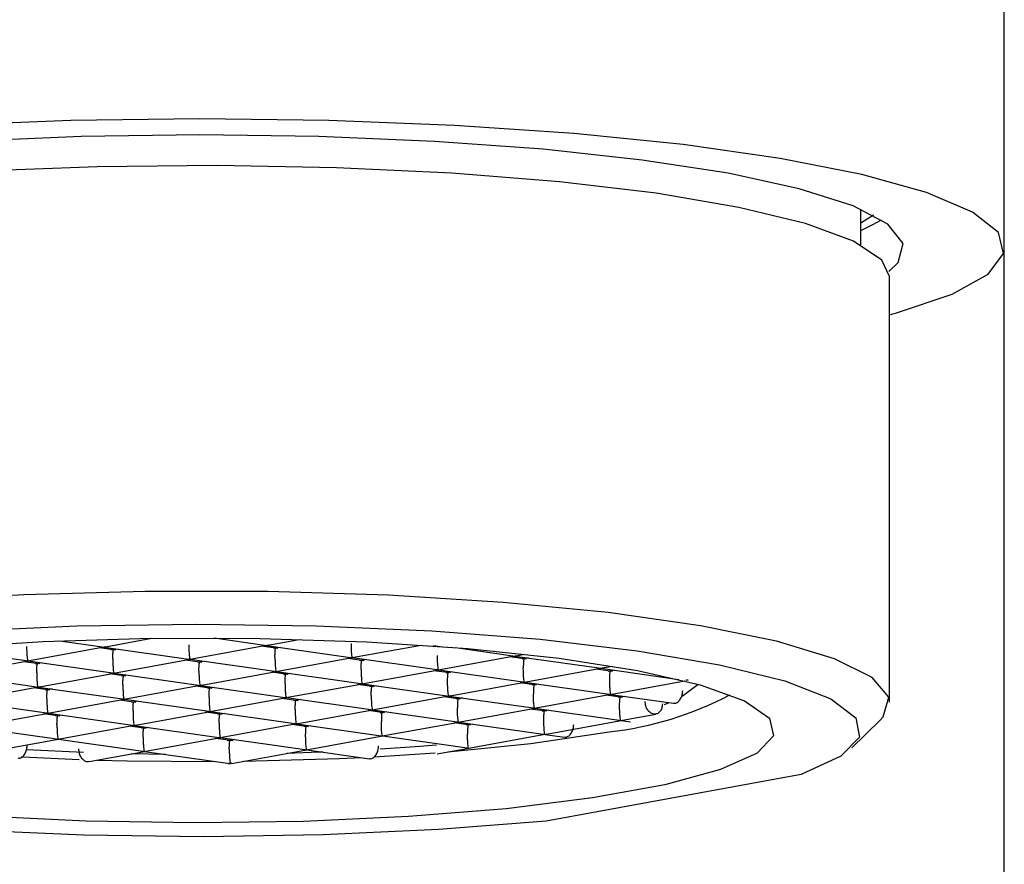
# Model space of a CAD drawing. Header units: millimetres. Extents: x 4056.703 to 4056.749, y 1985.016 to 1985.188.
# Tile 2 of 2: x 4056.723 to 4056.74, y 1985.159 to 1985.174. Entities that reach past the tile are written whole.
import ezdxf

# ---------------------------------------------------------------- set-up
doc = ezdxf.new("R2010")
doc.units = ezdxf.units.MM
doc.layers.add('SANINDUSA', color=3, linetype='Continuous')

msp = doc.modelspace()

# ---------------------------------------------------------------- linework, layer by layer
at = {"layer": 'SANINDUSA'}
for p, q in [((4056.740339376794, 1985.169598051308), (4056.740339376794, 1985.178371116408)), ((4056.737839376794, 1985.169656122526), (4056.737839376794, 1985.170277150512)), ((4056.738060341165, 1985.170171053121), (4056.737839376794, 1985.170033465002)), ((4056.740339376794, 1985.159396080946), (4056.740339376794, 1985.169598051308)), ((4056.738339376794, 1985.161702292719), (4056.738339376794, 1985.169104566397)), ((4056.723900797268, 1985.162769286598), (4056.724639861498, 1985.16266433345)), ((4056.724695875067, 1985.162665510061), (4056.725500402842, 1985.162812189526)), ((4056.726584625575, 1985.16281737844), (4056.727462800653, 1985.162692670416)), ((4056.727518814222, 1985.162693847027), (4056.728066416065, 1985.162793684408)), ((4056.721808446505, 1985.162637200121), (4056.723316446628, 1985.162423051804)), ((4056.723372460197, 1985.162424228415), (4056.724703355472, 1985.162666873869)), ((4056.72487220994, 1985.162606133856), (4056.72459000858, 1985.162646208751)), ((4056.72463138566, 1985.162665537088), (4056.726139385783, 1985.162451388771)), ((4056.72491358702, 1985.162625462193), (4056.724800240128, 1985.162604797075)), ((4056.726195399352, 1985.162452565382), (4056.727526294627, 1985.162695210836)), ((4056.727695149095, 1985.162634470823), (4056.727412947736, 1985.162674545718)), ((4056.727454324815, 1985.162693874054), (4056.728962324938, 1985.162479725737)), ((4056.727736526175, 1985.162653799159), (4056.727623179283, 1985.162633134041)), ((4056.729018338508, 1985.162480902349), (4056.730187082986, 1985.16269398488)), ((4056.73051808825, 1985.16266280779), (4056.730404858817, 1985.162678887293)), ((4056.730502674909, 1985.162671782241), (4056.730446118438, 1985.162661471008)), ((4056.73078489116, 1985.16265012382), (4056.731785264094, 1985.162508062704)), ((4056.722049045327, 1985.16218294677), (4056.723379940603, 1985.162425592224)), ((4056.72354879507, 1985.162364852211), (4056.723266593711, 1985.162404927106)), ((4056.723307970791, 1985.162424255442), (4056.724815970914, 1985.162210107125)), ((4056.72359017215, 1985.162384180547), (4056.723476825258, 1985.162363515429)), ((4056.724871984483, 1985.162211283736), (4056.726202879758, 1985.16245392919)), ((4056.726371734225, 1985.162393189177), (4056.726089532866, 1985.162433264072)), ((4056.726130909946, 1985.162452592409), (4056.727638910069, 1985.162238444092)), ((4056.726413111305, 1985.162412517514), (4056.726299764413, 1985.162391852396)), ((4056.727694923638, 1985.162239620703), (4056.729025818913, 1985.162482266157)), ((4056.729194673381, 1985.162421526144), (4056.728912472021, 1985.162461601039)), ((4056.728953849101, 1985.162480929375), (4056.730461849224, 1985.162266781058)), ((4056.729236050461, 1985.162440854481), (4056.729122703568, 1985.162420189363)), ((4056.730517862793, 1985.16226795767), (4056.731848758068, 1985.162510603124)), ((4056.732017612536, 1985.162449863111), (4056.731735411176, 1985.162489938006)), ((4056.731776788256, 1985.162509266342), (4056.733284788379, 1985.162295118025)), ((4056.731841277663, 1985.162509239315), (4056.731990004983, 1985.162536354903)), ((4056.732058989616, 1985.162469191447), (4056.731945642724, 1985.162448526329)), ((4056.723548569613, 1985.161970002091), (4056.724879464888, 1985.162212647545)), ((4056.724807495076, 1985.162211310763), (4056.7263154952, 1985.161997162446)), ((4056.726371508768, 1985.161998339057), (4056.727702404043, 1985.162240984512)), ((4056.727871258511, 1985.162180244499), (4056.727589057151, 1985.162220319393)), ((4056.727630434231, 1985.16223964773), (4056.729138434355, 1985.162025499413)), ((4056.729194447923, 1985.162026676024), (4056.730525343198, 1985.162269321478)), ((4056.730694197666, 1985.162208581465), (4056.730411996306, 1985.16224865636)), ((4056.730453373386, 1985.162267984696), (4056.73196137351, 1985.16205383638)), ((4056.730735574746, 1985.162227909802), (4056.730622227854, 1985.162207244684)), ((4056.732017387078, 1985.162055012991), (4056.733348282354, 1985.162297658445)), ((4056.733517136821, 1985.162236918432), (4056.733234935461, 1985.162276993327)), ((4056.733276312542, 1985.162296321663), (4056.73467493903, 1985.162097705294)), ((4056.733340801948, 1985.162296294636), (4056.73351916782, 1985.16232881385)), ((4056.733558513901, 1985.162256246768), (4056.733445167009, 1985.16223558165)), ((4056.721984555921, 1985.162182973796), (4056.723492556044, 1985.16196882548)), ((4056.725048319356, 1985.162151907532), (4056.724766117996, 1985.162191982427)), ((4056.725089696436, 1985.162171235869), (4056.724976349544, 1985.16215057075)), ((4056.727912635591, 1985.162199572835), (4056.727799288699, 1985.162178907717)), ((4056.730693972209, 1985.161813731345), (4056.732024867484, 1985.162056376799)), ((4056.731952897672, 1985.162055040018), (4056.733460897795, 1985.161840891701)), ((4056.733516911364, 1985.161842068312), (4056.734778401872, 1985.162072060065)), ((4056.73480636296, 1985.162089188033), (4056.734837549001, 1985.162084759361)), ((4056.734808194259, 1985.162083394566), (4056.73480636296, 1985.162089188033)), ((4056.734837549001, 1985.162084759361), (4056.734808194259, 1985.162083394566)), ((4056.734810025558, 1985.162079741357), (4056.734808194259, 1985.162083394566)), ((4056.734837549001, 1985.162084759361), (4056.734810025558, 1985.162079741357)), ((4056.722225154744, 1985.161728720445), (4056.723556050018, 1985.161971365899)), ((4056.723724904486, 1985.161910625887), (4056.723442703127, 1985.161950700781)), ((4056.723484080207, 1985.161970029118), (4056.72499208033, 1985.161755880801)), ((4056.723766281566, 1985.161929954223), (4056.723652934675, 1985.161909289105)), ((4056.725048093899, 1985.161757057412), (4056.726378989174, 1985.161999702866)), ((4056.726547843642, 1985.161938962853), (4056.726265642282, 1985.161979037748)), ((4056.726307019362, 1985.161998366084), (4056.727815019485, 1985.161784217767)), ((4056.726589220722, 1985.161958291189), (4056.72647587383, 1985.161937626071)), ((4056.727871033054, 1985.161785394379), (4056.729201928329, 1985.162028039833)), ((4056.729370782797, 1985.16196729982), (4056.729088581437, 1985.162007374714)), ((4056.729129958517, 1985.162026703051), (4056.73063795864, 1985.161812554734)), ((4056.729412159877, 1985.161986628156), (4056.729298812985, 1985.161965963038)), ((4056.732193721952, 1985.161995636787), (4056.731911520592, 1985.162035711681)), ((4056.732235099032, 1985.162014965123), (4056.73212175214, 1985.161994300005)), ((4056.735012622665, 1985.162009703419), (4056.734731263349, 1985.161797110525)), ((4056.722160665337, 1985.161728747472), (4056.723668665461, 1985.161514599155)), ((4056.723724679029, 1985.161515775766), (4056.725055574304, 1985.16175842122)), ((4056.725224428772, 1985.161697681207), (4056.724942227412, 1985.161737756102)), ((4056.724983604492, 1985.161757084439), (4056.726491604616, 1985.161542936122)), ((4056.725265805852, 1985.161717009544), (4056.72515245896, 1985.161696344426)), ((4056.726547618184, 1985.161544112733), (4056.727878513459, 1985.161786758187)), ((4056.728047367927, 1985.161726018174), (4056.727765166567, 1985.161766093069)), ((4056.727806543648, 1985.161785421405), (4056.729314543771, 1985.161571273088)), ((4056.728088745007, 1985.161745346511), (4056.727975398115, 1985.161724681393)), ((4056.729370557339, 1985.1615724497), (4056.730701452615, 1985.161815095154)), ((4056.730870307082, 1985.161754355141), (4056.730588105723, 1985.161794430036)), ((4056.730629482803, 1985.161813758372), (4056.732137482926, 1985.161599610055)), ((4056.730911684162, 1985.161773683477), (4056.73079833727, 1985.161753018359)), ((4056.732193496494, 1985.161600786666), (4056.73352439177, 1985.16184343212)), ((4056.733693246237, 1985.161782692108), (4056.733411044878, 1985.161822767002)), ((4056.733452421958, 1985.161842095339), (4056.734583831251, 1985.161681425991)), ((4056.733734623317, 1985.161802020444), (4056.733621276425, 1985.161781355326)), ((4056.725224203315, 1985.161302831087), (4056.72655509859, 1985.161545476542)), ((4056.726723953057, 1985.161484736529), (4056.726441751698, 1985.161524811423)), ((4056.726483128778, 1985.16154413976), (4056.727991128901, 1985.161329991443)), ((4056.72804714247, 1985.161331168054), (4056.729378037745, 1985.161573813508)), ((4056.729546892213, 1985.161513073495), (4056.729264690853, 1985.16155314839)), ((4056.729306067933, 1985.161572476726), (4056.730814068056, 1985.16135832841)), ((4056.729588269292, 1985.161532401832), (4056.729474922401, 1985.161511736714)), ((4056.730870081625, 1985.161359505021), (4056.7322009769, 1985.161602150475)), ((4056.732369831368, 1985.161541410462), (4056.732087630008, 1985.161581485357)), ((4056.732129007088, 1985.161600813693), (4056.733637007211, 1985.161386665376)), ((4056.732411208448, 1985.161560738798), (4056.732297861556, 1985.16154007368)), ((4056.734489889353, 1985.161683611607), (4056.734420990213, 1985.161656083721)), ((4056.72240126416, 1985.161274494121), (4056.723732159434, 1985.161517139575)), ((4056.723901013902, 1985.161456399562), (4056.723618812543, 1985.161496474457)), ((4056.723660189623, 1985.161515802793), (4056.725168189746, 1985.161301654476)), ((4056.723942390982, 1985.161475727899), (4056.723829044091, 1985.16145506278)), ((4056.726765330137, 1985.161504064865), (4056.726651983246, 1985.161483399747)), ((4056.729546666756, 1985.161118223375), (4056.73087756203, 1985.161360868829)), ((4056.730805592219, 1985.161359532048), (4056.732313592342, 1985.161145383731)), ((4056.732369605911, 1985.161146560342), (4056.733700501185, 1985.161389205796)), ((4056.733628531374, 1985.161387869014), (4056.733831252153, 1985.16135908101)), ((4056.73369302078, 1985.161387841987), (4056.73427604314, 1985.161494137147)), ((4056.737685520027, 1985.160907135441), (4056.738178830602, 1985.161387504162)), ((4056.722336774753, 1985.161274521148), (4056.723844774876, 1985.161060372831)), ((4056.723900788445, 1985.161061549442), (4056.72523168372, 1985.161304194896)), ((4056.725400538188, 1985.161243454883), (4056.725118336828, 1985.161283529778)), ((4056.725159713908, 1985.161302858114), (4056.726667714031, 1985.161088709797)), ((4056.725441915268, 1985.16126278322), (4056.725328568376, 1985.161242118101)), ((4056.726723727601, 1985.161089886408), (4056.728054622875, 1985.161332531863)), ((4056.728223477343, 1985.16127179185), (4056.727941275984, 1985.161311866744)), ((4056.727982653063, 1985.161331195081), (4056.729490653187, 1985.161117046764)), ((4056.728264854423, 1985.161291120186), (4056.728151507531, 1985.161270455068)), ((4056.731046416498, 1985.161300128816), (4056.730764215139, 1985.161340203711)), ((4056.731087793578, 1985.161319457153), (4056.730974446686, 1985.161298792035)), ((4056.722577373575, 1985.160820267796), (4056.723908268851, 1985.16106291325)), ((4056.723836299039, 1985.161061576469), (4056.725344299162, 1985.160847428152)), ((4056.725400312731, 1985.160848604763), (4056.726731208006, 1985.161091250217)), ((4056.726915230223, 1985.16102835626), (4056.726617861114, 1985.161070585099)), ((4056.726659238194, 1985.161089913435), (4056.728167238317, 1985.160875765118)), ((4056.726941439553, 1985.161049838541), (4056.726814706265, 1985.161026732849)), ((4056.728223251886, 1985.16087694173), (4056.729554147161, 1985.161119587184)), ((4056.729482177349, 1985.161118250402), (4056.730990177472, 1985.160904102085)), ((4056.731046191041, 1985.160905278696), (4056.732377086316, 1985.16114792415)), ((4056.732305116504, 1985.161146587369), (4056.732686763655, 1985.161092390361)), ((4056.724312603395, 1985.160826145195), (4056.723321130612, 1985.160874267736)), ((4056.724409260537, 1985.160667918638), (4056.725407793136, 1985.160849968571)), ((4056.725335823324, 1985.16084863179), (4056.726858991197, 1985.160632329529)), ((4056.72688645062, 1985.16063321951), (4056.728230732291, 1985.160878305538)), ((4056.728158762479, 1985.160876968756), (4056.729290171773, 1985.160716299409)), ((4056.730470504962, 1985.160800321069), (4056.731053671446, 1985.160906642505)), ((4056.725740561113, 1985.160791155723), (4056.725139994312, 1985.160801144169)), ((4056.729375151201, 1985.160747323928), (4056.730435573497, 1985.160816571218)), ((4056.726838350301, 1985.160636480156), (4056.726867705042, 1985.160635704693)), ((4056.726869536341, 1985.160632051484), (4056.726838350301, 1985.160636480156)), ((4056.726867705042, 1985.160635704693), (4056.726869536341, 1985.160632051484)), ((4056.726897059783, 1985.160637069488), (4056.726869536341, 1985.160632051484)), ((4056.736806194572, 1985.160442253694), (4056.732367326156, 1985.159632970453)), ((4056.740339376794, 1985.031932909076), (4056.740339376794, 1985.159396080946))]:
    msp.add_line(p, q, dxfattribs=at)
at = {"layer": 'SANINDUSA', "flags": 128}
for points in [[(4056.726339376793, 1985.171850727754), (4056.724093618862, 1985.171821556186), (4056.72190602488, 1985.171734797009), (4056.719833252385, 1985.171592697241), (4056.717928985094, 1985.171398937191), (4056.716242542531, 1985.171158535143), (4056.714817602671, 1985.170877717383), (4056.713691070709, 1985.170563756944), (4056.712892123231, 1985.170224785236), (4056.712441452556, 1985.169869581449), (4056.712350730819, 1985.169507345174), (4056.712622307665, 1985.169147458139), (4056.713249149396, 1985.168799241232), (4056.714215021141, 1985.168471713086), (4056.714339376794, 1985.168437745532)], [(4056.738339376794, 1985.168437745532), (4056.738463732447, 1985.168471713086), (4056.739429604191, 1985.168799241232), (4056.740056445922, 1985.169147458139), (4056.740328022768, 1985.169507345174), (4056.740237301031, 1985.169869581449), (4056.739786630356, 1985.170224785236), (4056.738987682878, 1985.170563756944), (4056.737861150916, 1985.170877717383), (4056.736436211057, 1985.171158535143), (4056.734749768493, 1985.171398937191), (4056.732845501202, 1985.171592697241), (4056.730772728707, 1985.171734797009), (4056.728585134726, 1985.171821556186), (4056.726339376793, 1985.171850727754)], [(4056.726339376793, 1985.171569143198), (4056.724269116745, 1985.171540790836), (4056.722258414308, 1985.171456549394), (4056.720365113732, 1985.171318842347), (4056.718643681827, 1985.171131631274), (4056.717143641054, 1985.170900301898), (4056.715908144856, 1985.170631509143), (4056.714972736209, 1985.170332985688), (4056.714364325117, 1985.170013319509), (4056.714100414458, 1985.16968170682), (4056.714188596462, 1985.169347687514), (4056.714351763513, 1985.16919227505)], [(4056.738326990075, 1985.16919227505), (4056.738490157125, 1985.169347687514), (4056.73857833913, 1985.16968170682), (4056.738314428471, 1985.170013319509), (4056.737706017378, 1985.170332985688), (4056.736770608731, 1985.170631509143), (4056.735535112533, 1985.170900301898), (4056.73403507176, 1985.171131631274), (4056.732313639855, 1985.171318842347), (4056.730420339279, 1985.171456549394), (4056.728409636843, 1985.171540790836), (4056.726339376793, 1985.171569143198)], [(4056.738339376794, 1985.169104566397), (4056.738205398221, 1985.169392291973), (4056.737714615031, 1985.169719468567), (4056.736878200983, 1985.17002796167), (4056.735721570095, 1985.170308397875), (4056.734279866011, 1985.17055225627), (4056.73259689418, 1985.17075212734), (4056.73072379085, 1985.170901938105), (4056.728717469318, 1985.17099713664), (4056.726638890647, 1985.171034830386), (4056.7245512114, 1985.171013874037), (4056.722517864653, 1985.170934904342), (4056.720600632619, 1985.170800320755), (4056.718857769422, 1985.170614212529), (4056.71734223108, 1985.17038223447), (4056.716100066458, 1985.170111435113), (4056.715169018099, 1985.169810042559), (4056.714577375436, 1985.169487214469), (4056.714343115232, 1985.169152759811), (4056.714339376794, 1985.169104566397)], [(4056.737839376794, 1985.169905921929), (4056.738052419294, 1985.170007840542), (4056.738199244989, 1985.17009153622)], [(4056.738178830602, 1985.161387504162), (4056.738232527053, 1985.161445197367), (4056.738327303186, 1985.161788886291), (4056.738041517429, 1985.162129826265), (4056.737384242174, 1985.162457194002), (4056.736376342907, 1985.162760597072), (4056.735049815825, 1985.163030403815), (4056.733446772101, 1985.163258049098), (4056.73161810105, 1985.163436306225), (4056.729621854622, 1985.163559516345), (4056.727521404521, 1985.163623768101), (4056.72538343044, 1985.163627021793), (4056.723275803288, 1985.163569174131), (4056.721265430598, 1985.163452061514)], [(4056.720311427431, 1985.162784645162), (4056.722184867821, 1985.162934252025), (4056.724195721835, 1985.163026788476), (4056.726277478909, 1985.163059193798), (4056.728361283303, 1985.163030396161), (4056.730378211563, 1985.162941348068), (4056.732261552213, 1985.162794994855), (4056.733949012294, 1985.162596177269), (4056.735384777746, 1985.162351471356), (4056.736521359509, 1985.162068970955), (4056.737321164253, 1985.161758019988), (4056.737757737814, 1985.161428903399), (4056.737816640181, 1985.161092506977), (4056.737495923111, 1985.160759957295), (4056.736806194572, 1985.160442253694)], [(4056.721838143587, 1985.162645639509), (4056.723609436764, 1985.162756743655), (4056.725479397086, 1985.162811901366), (4056.727380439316, 1985.1628091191), (4056.729243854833, 1985.162748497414), (4056.731002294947, 1985.162632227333), (4056.732592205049, 1985.162464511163), (4056.733956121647, 1985.162251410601), (4056.73504474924, 1985.162000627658), (4056.735818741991, 1985.161721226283), (4056.736250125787, 1985.161423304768), (4056.736323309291, 1985.161117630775), (4056.736035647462, 1985.160815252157), (4056.735397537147, 1985.160527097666), (4056.734432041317, 1985.160263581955), (4056.733174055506, 1985.16003422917), (4056.731669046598, 1985.159847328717), (4056.729971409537, 1985.159709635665), (4056.72814250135, 1985.159626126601), (4056.726248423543, 1985.159599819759), (4056.724357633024, 1985.159631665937), (4056.722538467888, 1985.159720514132)], [(4056.732367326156, 1985.159632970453), (4056.730493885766, 1985.159483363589), (4056.728483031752, 1985.159390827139), (4056.726401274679, 1985.159358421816), (4056.724317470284, 1985.159387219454), (4056.722300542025, 1985.159476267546), (4056.720417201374, 1985.159622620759), (4056.718729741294, 1985.159821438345), (4056.717293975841, 1985.160066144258), (4056.716157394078, 1985.160348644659), (4056.715357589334, 1985.160659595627), (4056.714921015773, 1985.160988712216), (4056.714862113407, 1985.161325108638), (4056.715182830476, 1985.161657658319), (4056.715872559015, 1985.16197536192)], [(4056.730655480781, 1985.160834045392), (4056.732098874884, 1985.160980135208), (4056.73346211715, 1985.161184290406)], [(4056.730455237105, 1985.160953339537), (4056.73008482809, 1985.160923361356), (4056.729474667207, 1985.160881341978)], [(4056.723230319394, 1985.160751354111), (4056.723257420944, 1985.160749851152), (4056.724237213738, 1985.160705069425)], [(4056.724554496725, 1985.160694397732), (4056.725069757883, 1985.160680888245), (4056.726609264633, 1985.160667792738)], [(4056.727099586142, 1985.160672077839), (4056.728769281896, 1985.160718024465), (4056.729153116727, 1985.160735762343)], [(4056.728483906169, 1985.160830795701), (4056.728416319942, 1985.160828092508), (4056.727850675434, 1985.160809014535)]]:
    msp.add_lwpolyline(points, dxfattribs=at)
at = {"layer": 'SANINDUSA'}
msp.add_arc((4056.732821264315, 1985.167011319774), 0.005862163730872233, 276.2761288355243, 297.8923672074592, dxfattribs=at)
for points, knots in [([(4056.728968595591, 1985.162723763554), (4056.728968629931, 1985.162711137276), (4056.728968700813, 1985.16268507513), (4056.728969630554, 1985.162645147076), (4056.728971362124, 1985.162605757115), (4056.728974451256, 1985.162560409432), (4056.728978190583, 1985.162508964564), (4056.728983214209, 1985.162491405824), (4056.728986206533, 1985.162480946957)], [0, 0, 0, 0, 0.09925213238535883, 0.2048682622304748, 0.3198207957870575, 0.4464261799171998, 0.6702636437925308, 1, 1, 1, 1]), ([(4056.723322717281, 1985.162667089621), (4056.723322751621, 1985.162654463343), (4056.723322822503, 1985.162628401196), (4056.723323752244, 1985.162588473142), (4056.723325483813, 1985.162549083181), (4056.723328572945, 1985.162503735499), (4056.723332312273, 1985.162452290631), (4056.723337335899, 1985.162434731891), (4056.723340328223, 1985.162424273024)], [0, 0, 0, 0, 0.09925213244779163, 0.2048682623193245, 0.3198207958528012, 0.4464261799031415, 0.6702636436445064, 1, 1, 1, 1]), ([(4056.724822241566, 1985.162454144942), (4056.72482233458, 1985.162466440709), (4056.724822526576, 1985.162491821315), (4056.724823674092, 1985.162526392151), (4056.72482523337, 1985.162557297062), (4056.72482777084, 1985.162588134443), (4056.724833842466, 1985.162614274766), (4056.724837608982, 1985.162609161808), (4056.724839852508, 1985.162606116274)], [0, 0, 0, 0, 0.09924425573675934, 0.204857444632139, 0.3198127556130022, 0.446426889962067, 0.6702640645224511, 1, 1, 1, 1]), ([(4056.726145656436, 1985.162695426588), (4056.726145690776, 1985.16268280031), (4056.726145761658, 1985.162656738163), (4056.726146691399, 1985.162616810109), (4056.726148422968, 1985.162577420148), (4056.726151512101, 1985.162532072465), (4056.726155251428, 1985.162480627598), (4056.726160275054, 1985.162463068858), (4056.726163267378, 1985.162452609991)], [0, 0, 0, 0, 0.09925213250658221, 0.2048682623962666, 0.3198207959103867, 0.4464261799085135, 0.6702636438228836, 1, 1, 1, 1]), ([(4056.727645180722, 1985.162482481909), (4056.727645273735, 1985.162494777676), (4056.727645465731, 1985.162520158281), (4056.727646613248, 1985.162554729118), (4056.727648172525, 1985.162585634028), (4056.727650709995, 1985.16261647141), (4056.727656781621, 1985.162642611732), (4056.727660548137, 1985.162637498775), (4056.727662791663, 1985.162634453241)], [0, 0, 0, 0, 0.09924425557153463, 0.2048574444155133, 0.3198127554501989, 0.4464268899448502, 0.6702640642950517, 0.9999999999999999, 0.9999999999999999, 0.9999999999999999, 0.9999999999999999]), ([(4056.724822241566, 1985.162454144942), (4056.724822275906, 1985.162441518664), (4056.724822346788, 1985.162415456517), (4056.72482327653, 1985.162375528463), (4056.724825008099, 1985.162336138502), (4056.724828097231, 1985.16229079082), (4056.724831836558, 1985.162239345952), (4056.724836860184, 1985.162221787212), (4056.724839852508, 1985.162211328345)], [0, 0, 0, 0, 0.09925213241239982, 0.2048682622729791, 0.3198207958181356, 0.4464261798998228, 0.6702636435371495, 1, 1, 1, 1]), ([(4056.726321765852, 1985.162241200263), (4056.726321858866, 1985.16225349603), (4056.726322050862, 1985.162278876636), (4056.726323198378, 1985.162313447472), (4056.726324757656, 1985.162344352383), (4056.726327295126, 1985.162375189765), (4056.726333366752, 1985.162401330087), (4056.726337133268, 1985.16239621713), (4056.726339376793, 1985.162393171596)], [0, 0, 0, 0, 0.09924425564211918, 0.2048574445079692, 0.3198127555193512, 0.4464268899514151, 0.6702640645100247, 1, 1, 1, 1]), ([(4056.727645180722, 1985.162482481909), (4056.727645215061, 1985.162469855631), (4056.727645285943, 1985.162443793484), (4056.727646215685, 1985.16240386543), (4056.727647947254, 1985.162364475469), (4056.727651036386, 1985.162319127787), (4056.727654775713, 1985.162267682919), (4056.727659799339, 1985.162250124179), (4056.727662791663, 1985.162239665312)], [0, 0, 0, 0, 0.09925213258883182, 0.2048682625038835, 0.3198207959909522, 0.4464261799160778, 0.670263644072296, 1, 1, 1, 1]), ([(4056.729144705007, 1985.16226953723), (4056.729144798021, 1985.162281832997), (4056.729144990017, 1985.162307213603), (4056.729146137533, 1985.162341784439), (4056.729147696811, 1985.162372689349), (4056.729150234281, 1985.162403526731), (4056.729156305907, 1985.162429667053), (4056.729160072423, 1985.162424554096), (4056.729162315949, 1985.162421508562)], [0, 0, 0, 0, 0.09924425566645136, 0.2048574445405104, 0.3198127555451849, 0.4464268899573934, 0.670264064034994, 1, 1, 1, 1]), ([(4056.730468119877, 1985.162510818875), (4056.730468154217, 1985.162498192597), (4056.730468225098, 1985.162472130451), (4056.73046915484, 1985.162432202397), (4056.730470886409, 1985.162392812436), (4056.730473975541, 1985.162347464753), (4056.730477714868, 1985.162296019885), (4056.730482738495, 1985.162278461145), (4056.730485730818, 1985.162268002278)], [0, 0, 0, 0, 0.09925213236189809, 0.2048682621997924, 0.3198207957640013, 0.4464261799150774, 0.6702636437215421, 1, 1, 1, 1]), ([(4056.731985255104, 1985.162449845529), (4056.731982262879, 1985.162452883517), (4056.731977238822, 1985.162457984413), (4056.731973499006, 1985.162431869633), (4056.731970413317, 1985.162401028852), (4056.731968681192, 1985.162370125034), (4056.731967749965, 1985.162335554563), (4056.731967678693, 1985.162310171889), (4056.731967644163, 1985.162297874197)], [0, 0, 0, 0, 0.3296964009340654, 0.5535725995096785, 0.680166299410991, 0.7951144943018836, 0.900734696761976, 0.9999999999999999, 0.9999999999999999, 0.9999999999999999, 0.9999999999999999]), ([(4056.723498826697, 1985.162212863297), (4056.72349891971, 1985.162225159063), (4056.723499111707, 1985.162250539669), (4056.723500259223, 1985.162285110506), (4056.723501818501, 1985.162316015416), (4056.723504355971, 1985.162346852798), (4056.723510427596, 1985.16237299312), (4056.723514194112, 1985.162367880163), (4056.723516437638, 1985.162364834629)], [0, 0, 0, 0, 0.09924425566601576, 0.2048574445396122, 0.3198127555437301, 0.4464268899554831, 0.670264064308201, 1, 1, 1, 1]), ([(4056.723498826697, 1985.162212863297), (4056.723498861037, 1985.162200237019), (4056.723498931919, 1985.162174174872), (4056.72349986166, 1985.162134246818), (4056.723501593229, 1985.162094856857), (4056.723504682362, 1985.162049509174), (4056.723508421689, 1985.161998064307), (4056.723513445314, 1985.161980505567), (4056.723516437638, 1985.161970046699)], [0, 0, 0, 0, 0.09925213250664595, 0.2048682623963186, 0.3198207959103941, 0.4464261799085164, 0.6702636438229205, 1, 1, 1, 1]), ([(4056.726321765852, 1985.162241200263), (4056.726321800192, 1985.162228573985), (4056.726321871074, 1985.162202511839), (4056.726322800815, 1985.162162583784), (4056.726324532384, 1985.162123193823), (4056.726327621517, 1985.162077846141), (4056.726331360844, 1985.162026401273), (4056.72633638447, 1985.162008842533), (4056.726339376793, 1985.161998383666)], [0, 0, 0, 0, 0.09925213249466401, 0.2048682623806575, 0.3198207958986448, 0.446426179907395, 0.6702636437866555, 0.9999999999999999, 0.9999999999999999, 0.9999999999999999, 0.9999999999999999]), ([(4056.729144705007, 1985.16226953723), (4056.729144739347, 1985.162256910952), (4056.729144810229, 1985.162230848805), (4056.72914573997, 1985.162190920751), (4056.72914747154, 1985.16215153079), (4056.729150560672, 1985.162106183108), (4056.729154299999, 1985.16205473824), (4056.729159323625, 1985.1620371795), (4056.729162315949, 1985.162026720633)], [0, 0, 0, 0, 0.09925213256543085, 0.2048682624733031, 0.3198207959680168, 0.4464261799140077, 0.6702636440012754, 1, 1, 1, 1]), ([(4056.730661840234, 1985.162208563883), (4056.73065884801, 1985.162211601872), (4056.730653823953, 1985.162216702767), (4056.730650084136, 1985.162190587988), (4056.730646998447, 1985.162159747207), (4056.730645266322, 1985.162128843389), (4056.730644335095, 1985.162094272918), (4056.730644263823, 1985.162068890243), (4056.730644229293, 1985.162056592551)], [0, 0, 0, 0, 0.329696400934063, 0.5535725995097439, 0.6801662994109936, 0.7951144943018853, 0.9007346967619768, 1, 1, 1, 1]), ([(4056.731985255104, 1985.162055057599), (4056.731983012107, 1985.162065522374), (4056.731979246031, 1985.162083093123), (4056.731973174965, 1985.162134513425), (4056.731970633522, 1985.162179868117), (4056.731969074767, 1985.162219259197), (4056.731967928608, 1985.162259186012), (4056.731967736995, 1985.16228524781), (4056.731967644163, 1985.162297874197)], [0, 0, 0, 0, 0.3296959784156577, 0.5535718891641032, 0.6801743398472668, 0.7951253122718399, 0.900742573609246, 1, 1, 1, 1]), ([(4056.73348477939, 1985.16223690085), (4056.733481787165, 1985.162239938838), (4056.733476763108, 1985.162245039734), (4056.733473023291, 1985.162218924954), (4056.733469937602, 1985.162188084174), (4056.733468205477, 1985.162157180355), (4056.733467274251, 1985.162122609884), (4056.733467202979, 1985.16209722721), (4056.733467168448, 1985.162084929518)], [0, 0, 0, 0, 0.3296964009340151, 0.5535725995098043, 0.6801662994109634, 0.7951144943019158, 0.9007346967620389, 0.9999999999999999, 0.9999999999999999, 0.9999999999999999, 0.9999999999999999]), ([(4056.724998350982, 1985.161999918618), (4056.724998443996, 1985.162012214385), (4056.724998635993, 1985.162037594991), (4056.724999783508, 1985.162072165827), (4056.725001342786, 1985.162103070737), (4056.725003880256, 1985.162133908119), (4056.725009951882, 1985.162160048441), (4056.725013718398, 1985.162154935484), (4056.725015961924, 1985.16215188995)], [0, 0, 0, 0, 0.09924425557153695, 0.2048574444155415, 0.319812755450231, 0.4464268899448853, 0.6702640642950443, 0.9999999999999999, 0.9999999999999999, 0.9999999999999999, 0.9999999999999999]), ([(4056.727821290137, 1985.162028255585), (4056.727821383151, 1985.162040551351), (4056.727821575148, 1985.162065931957), (4056.727822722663, 1985.162100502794), (4056.727824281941, 1985.162131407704), (4056.727826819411, 1985.162162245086), (4056.727832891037, 1985.162188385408), (4056.727836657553, 1985.162183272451), (4056.727838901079, 1985.162180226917)], [0, 0, 0, 0, 0.09924425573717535, 0.2048574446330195, 0.3198127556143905, 0.4464268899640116, 0.6702640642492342, 1, 1, 1, 1]), ([(4056.730644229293, 1985.162056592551), (4056.730644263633, 1985.162043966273), (4056.730644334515, 1985.162017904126), (4056.730645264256, 1985.161977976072), (4056.730646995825, 1985.161938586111), (4056.730650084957, 1985.161893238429), (4056.730653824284, 1985.161841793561), (4056.73065884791, 1985.161824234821), (4056.730661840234, 1985.161813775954)], [0, 0, 0, 0, 0.09925213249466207, 0.2048682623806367, 0.3198207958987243, 0.4464261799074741, 0.6702636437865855, 1, 1, 1, 1]), ([(4056.733467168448, 1985.162084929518), (4056.733467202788, 1985.16207230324), (4056.73346727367, 1985.162046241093), (4056.733468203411, 1985.162006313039), (4056.73346993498, 1985.161966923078), (4056.733473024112, 1985.161921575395), (4056.73347676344, 1985.161870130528), (4056.733481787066, 1985.161852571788), (4056.73348477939, 1985.161842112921)], [0, 0, 0, 0, 0.09925213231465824, 0.2048682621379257, 0.3198207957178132, 0.4464261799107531, 0.6702636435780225, 0.9999999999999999, 0.9999999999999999, 0.9999999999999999, 0.9999999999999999]), ([(4056.723674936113, 1985.161758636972), (4056.723675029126, 1985.161770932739), (4056.723675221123, 1985.161796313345), (4056.723676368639, 1985.161830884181), (4056.723677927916, 1985.161861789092), (4056.723680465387, 1985.161892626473), (4056.723686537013, 1985.161918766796), (4056.723690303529, 1985.161913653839), (4056.723692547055, 1985.161910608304)], [0, 0, 0, 0, 0.09924425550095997, 0.2048574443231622, 0.319812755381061, 0.4464268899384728, 0.6702640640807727, 1, 1, 1, 1]), ([(4056.724998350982, 1985.161999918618), (4056.724998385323, 1985.16198729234), (4056.724998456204, 1985.161961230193), (4056.724999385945, 1985.161921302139), (4056.725001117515, 1985.161881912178), (4056.725004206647, 1985.161836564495), (4056.725007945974, 1985.161785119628), (4056.7250129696, 1985.161767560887), (4056.725015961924, 1985.161757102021)], [0, 0, 0, 0, 0.09925213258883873, 0.2048682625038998, 0.3198207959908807, 0.4464261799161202, 0.6702636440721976, 1, 1, 1, 1]), ([(4056.726497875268, 1985.161786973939), (4056.726497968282, 1985.161799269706), (4056.726498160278, 1985.161824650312), (4056.726499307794, 1985.161859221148), (4056.726500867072, 1985.161890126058), (4056.726503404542, 1985.16192096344), (4056.726509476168, 1985.161947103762), (4056.726513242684, 1985.161941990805), (4056.72651548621, 1985.161938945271)], [0, 0, 0, 0, 0.09924425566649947, 0.2048574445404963, 0.3198127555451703, 0.4464268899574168, 0.6702640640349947, 1, 1, 1, 1]), ([(4056.727821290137, 1985.162028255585), (4056.727821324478, 1985.162015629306), (4056.727821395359, 1985.16198956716), (4056.727822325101, 1985.161949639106), (4056.72782405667, 1985.161910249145), (4056.727827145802, 1985.161864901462), (4056.727830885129, 1985.161813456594), (4056.727835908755, 1985.161795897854), (4056.727838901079, 1985.161785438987)], [0, 0, 0, 0, 0.09925213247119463, 0.204868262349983, 0.3198207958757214, 0.4464261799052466, 0.6702636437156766, 1, 1, 1, 1]), ([(4056.729320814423, 1985.161815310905), (4056.729320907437, 1985.161827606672), (4056.729321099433, 1985.161852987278), (4056.729322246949, 1985.161887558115), (4056.729323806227, 1985.161918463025), (4056.729326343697, 1985.161949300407), (4056.729332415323, 1985.161975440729), (4056.729336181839, 1985.161970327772), (4056.729338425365, 1985.161967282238)], [0, 0, 0, 0, 0.09924425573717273, 0.2048574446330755, 0.3198127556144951, 0.4464268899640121, 0.6702640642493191, 1, 1, 1, 1]), ([(4056.73216136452, 1985.161995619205), (4056.732158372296, 1985.161998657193), (4056.732153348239, 1985.162003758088), (4056.732149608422, 1985.161977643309), (4056.732146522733, 1985.161946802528), (4056.732144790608, 1985.16191589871), (4056.732143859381, 1985.161881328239), (4056.732143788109, 1985.161855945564), (4056.732143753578, 1985.161843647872)], [0, 0, 0, 0, 0.3296964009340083, 0.5535725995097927, 0.6801662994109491, 0.7951144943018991, 0.9007346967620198, 1, 1, 1, 1]), ([(4056.734581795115, 1985.161685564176), (4056.73459095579, 1985.161683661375), (4056.73461690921, 1985.161678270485), (4056.734661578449, 1985.161703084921), (4056.734705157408, 1985.161753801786), (4056.734735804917, 1985.161825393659), (4056.734739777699, 1985.161877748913), (4056.734741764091, 1985.161903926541)], [0, 0, 0, 0, 0.1200114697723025, 0.3400086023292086, 0.5600057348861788, 0.7800028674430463, 1, 1, 1, 1]), ([(4056.723674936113, 1985.161758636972), (4056.723674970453, 1985.161746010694), (4056.723675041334, 1985.161719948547), (4056.723675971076, 1985.161680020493), (4056.723677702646, 1985.161640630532), (4056.723680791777, 1985.16159528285), (4056.723684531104, 1985.161543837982), (4056.723689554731, 1985.161526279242), (4056.723692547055, 1985.161515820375)], [0, 0, 0, 0, 0.09925213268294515, 0.204868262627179, 0.3198207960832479, 0.4464261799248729, 0.6702636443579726, 1, 1, 1, 1]), ([(4056.725174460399, 1985.161545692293), (4056.725174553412, 1985.16155798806), (4056.725174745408, 1985.161583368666), (4056.725175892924, 1985.161617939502), (4056.725177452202, 1985.161648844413), (4056.725179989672, 1985.161679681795), (4056.725186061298, 1985.161705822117), (4056.725189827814, 1985.16170070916), (4056.72519207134, 1985.161697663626)], [0, 0, 0, 0, 0.099244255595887, 0.2048574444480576, 0.3198127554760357, 0.446426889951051, 0.6702640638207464, 1, 1, 1, 1]), ([(4056.726497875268, 1985.161786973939), (4056.726497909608, 1985.161774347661), (4056.72649798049, 1985.161748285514), (4056.726498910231, 1985.16170835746), (4056.726500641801, 1985.161668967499), (4056.726503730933, 1985.161623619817), (4056.72650747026, 1985.161572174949), (4056.726512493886, 1985.161554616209), (4056.72651548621, 1985.161544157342)], [0, 0, 0, 0, 0.0992521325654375, 0.2048682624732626, 0.3198207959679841, 0.446426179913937, 0.6702636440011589, 1, 1, 1, 1]), ([(4056.727997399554, 1985.16157402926), (4056.727997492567, 1985.161586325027), (4056.727997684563, 1985.161611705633), (4056.727998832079, 1985.161646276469), (4056.728000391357, 1985.161677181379), (4056.728002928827, 1985.161708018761), (4056.728009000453, 1985.161734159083), (4056.728012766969, 1985.161729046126), (4056.728015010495, 1985.161726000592)], [0, 0, 0, 0, 0.09924425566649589, 0.2048574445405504, 0.3198127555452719, 0.4464268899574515, 0.6702640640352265, 1, 1, 1, 1]), ([(4056.729320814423, 1985.161815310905), (4056.729320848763, 1985.161802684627), (4056.729320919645, 1985.161776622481), (4056.729321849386, 1985.161736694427), (4056.729323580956, 1985.161697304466), (4056.729326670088, 1985.161651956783), (4056.729330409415, 1985.161600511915), (4056.729335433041, 1985.161582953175), (4056.729338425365, 1985.161572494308)], [0, 0, 0, 0, 0.0992521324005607, 0.204868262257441, 0.3198207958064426, 0.4464261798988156, 0.6702636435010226, 1, 1, 1, 1]), ([(4056.73083794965, 1985.161754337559), (4056.730834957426, 1985.161757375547), (4056.730829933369, 1985.161762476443), (4056.730826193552, 1985.161736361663), (4056.730823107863, 1985.161705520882), (4056.730821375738, 1985.161674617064), (4056.730820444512, 1985.161640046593), (4056.73082037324, 1985.161614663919), (4056.730820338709, 1985.161602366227)], [0, 0, 0, 0, 0.3296964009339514, 0.5535725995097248, 0.6801662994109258, 0.7951144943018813, 0.9007346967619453, 1, 1, 1, 1]), ([(4056.73216136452, 1985.161600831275), (4056.732159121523, 1985.16161129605), (4056.732155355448, 1985.161628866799), (4056.732149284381, 1985.161680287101), (4056.732146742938, 1985.161725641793), (4056.732145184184, 1985.161765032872), (4056.732144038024, 1985.161804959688), (4056.732143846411, 1985.161831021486), (4056.732143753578, 1985.161843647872)], [0, 0, 0, 0, 0.3296959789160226, 0.5535718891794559, 0.6801743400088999, 0.7951253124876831, 0.9007425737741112, 1, 1, 1, 1]), ([(4056.733643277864, 1985.161630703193), (4056.733643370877, 1985.16164299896), (4056.733643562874, 1985.161668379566), (4056.73364471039, 1985.161702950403), (4056.733646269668, 1985.161733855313), (4056.733648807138, 1985.161764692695), (4056.733654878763, 1985.161790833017), (4056.733658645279, 1985.16178572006), (4056.733660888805, 1985.161782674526)], [0, 0, 0, 0, 0.09924425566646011, 0.2048574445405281, 0.3198127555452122, 0.4464268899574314, 0.6702640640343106, 1, 1, 1, 1]), ([(4056.725174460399, 1985.161545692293), (4056.725174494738, 1985.161533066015), (4056.72517456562, 1985.161507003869), (4056.725175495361, 1985.161467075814), (4056.725177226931, 1985.161427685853), (4056.725180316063, 1985.161382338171), (4056.72518405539, 1985.161330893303), (4056.725189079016, 1985.161313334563), (4056.72519207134, 1985.161302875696)], [0, 0, 0, 0, 0.09925213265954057, 0.2048682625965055, 0.3198207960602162, 0.4464261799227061, 0.6702636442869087, 1, 1, 1, 1]), ([(4056.727997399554, 1985.16157402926), (4056.727997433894, 1985.161561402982), (4056.727997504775, 1985.161535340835), (4056.727998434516, 1985.161495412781), (4056.728000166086, 1985.16145602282), (4056.728003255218, 1985.161410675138), (4056.728006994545, 1985.16135923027), (4056.728012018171, 1985.16134167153), (4056.728015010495, 1985.161331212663)], [0, 0, 0, 0, 0.09925213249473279, 0.2048682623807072, 0.3198207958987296, 0.4464261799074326, 0.6702636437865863, 1, 1, 1, 1]), ([(4056.73083794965, 1985.161359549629), (4056.730835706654, 1985.161370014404), (4056.730831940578, 1985.161387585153), (4056.730825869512, 1985.161439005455), (4056.730823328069, 1985.161484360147), (4056.730821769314, 1985.161523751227), (4056.730820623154, 1985.161563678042), (4056.730820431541, 1985.16158973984), (4056.730820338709, 1985.161602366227)], [0, 0, 0, 0, 0.3296959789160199, 0.5535718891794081, 0.6801743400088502, 0.7951253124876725, 0.9007425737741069, 1, 1, 1, 1]), ([(4056.732337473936, 1985.16154139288), (4056.732334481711, 1985.161544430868), (4056.732329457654, 1985.161549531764), (4056.732325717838, 1985.161523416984), (4056.732322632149, 1985.161492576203), (4056.732320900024, 1985.161461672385), (4056.732319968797, 1985.161427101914), (4056.732319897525, 1985.16140171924), (4056.732319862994, 1985.161389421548)], [0, 0, 0, 0, 0.3296964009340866, 0.5535725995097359, 0.6801662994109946, 0.7951144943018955, 0.9007346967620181, 1, 1, 1, 1]), ([(4056.733660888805, 1985.161387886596), (4056.733658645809, 1985.161398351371), (4056.733654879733, 1985.16141592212), (4056.733648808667, 1985.161467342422), (4056.733646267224, 1985.161512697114), (4056.733644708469, 1985.161552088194), (4056.733643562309, 1985.161592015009), (4056.733643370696, 1985.161618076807), (4056.733643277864, 1985.161630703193)], [0, 0, 0, 0, 0.3296959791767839, 0.553571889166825, 0.6801743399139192, 0.7951253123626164, 0.9007425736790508, 0.9999999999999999, 0.9999999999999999, 0.9999999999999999, 0.9999999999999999]), ([(4056.723851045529, 1985.161304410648), (4056.723851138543, 1985.161316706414), (4056.723851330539, 1985.161342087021), (4056.723852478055, 1985.161376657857), (4056.723854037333, 1985.161407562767), (4056.723856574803, 1985.161438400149), (4056.723862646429, 1985.161464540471), (4056.723866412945, 1985.161459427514), (4056.723868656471, 1985.16145638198)], [0, 0, 0, 0, 0.09924425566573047, 0.2048574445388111, 0.3198127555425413, 0.4464268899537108, 0.6702640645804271, 1, 1, 1, 1]), ([(4056.726673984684, 1985.161332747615), (4056.726674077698, 1985.161345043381), (4056.726674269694, 1985.161370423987), (4056.72667541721, 1985.161404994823), (4056.726676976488, 1985.161435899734), (4056.726679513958, 1985.161466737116), (4056.726685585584, 1985.161492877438), (4056.7266893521, 1985.161487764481), (4056.726691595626, 1985.161484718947)], [0, 0, 0, 0, 0.09924425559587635, 0.2048574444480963, 0.3198127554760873, 0.4464268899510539, 0.670264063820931, 0.9999999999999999, 0.9999999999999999, 0.9999999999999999, 0.9999999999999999]), ([(4056.729514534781, 1985.161513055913), (4056.729511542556, 1985.161516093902), (4056.729506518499, 1985.161521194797), (4056.729502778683, 1985.161495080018), (4056.729499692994, 1985.161464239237), (4056.729497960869, 1985.161433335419), (4056.729497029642, 1985.161398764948), (4056.72949695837, 1985.161373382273), (4056.729496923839, 1985.161361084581)], [0, 0, 0, 0, 0.3296964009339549, 0.5535725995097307, 0.6801662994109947, 0.7951144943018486, 0.900734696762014, 1, 1, 1, 1]), ([(4056.729514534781, 1985.161118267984), (4056.729512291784, 1985.161128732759), (4056.729508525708, 1985.161146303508), (4056.729502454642, 1985.16119772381), (4056.729499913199, 1985.161243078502), (4056.729498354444, 1985.161282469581), (4056.729497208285, 1985.161322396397), (4056.729497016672, 1985.161348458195), (4056.729496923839, 1985.161361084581)], [0, 0, 0, 0, 0.3296959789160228, 0.553571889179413, 0.6801743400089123, 0.7951253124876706, 0.9007425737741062, 1, 1, 1, 1]), ([(4056.732319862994, 1985.161389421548), (4056.732319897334, 1985.16137679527), (4056.732319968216, 1985.161350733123), (4056.732320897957, 1985.161310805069), (4056.732322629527, 1985.161271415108), (4056.732325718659, 1985.161226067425), (4056.732329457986, 1985.161174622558), (4056.732334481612, 1985.161157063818), (4056.732337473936, 1985.161146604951)], [0, 0, 0, 0, 0.09925213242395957, 0.2048682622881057, 0.3198207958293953, 0.446426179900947, 0.6702636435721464, 1, 1, 1, 1]), ([(4056.723851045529, 1985.161304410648), (4056.723851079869, 1985.16129178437), (4056.723851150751, 1985.161265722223), (4056.723852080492, 1985.161225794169), (4056.723853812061, 1985.161186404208), (4056.723856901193, 1985.161141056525), (4056.723860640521, 1985.161089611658), (4056.723865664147, 1985.161072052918), (4056.723868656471, 1985.161061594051)], [0, 0, 0, 0, 0.09925213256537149, 0.2048682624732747, 0.3198207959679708, 0.4464261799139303, 0.6702636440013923, 1, 1, 1, 1]), ([(4056.725350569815, 1985.161091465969), (4056.725350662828, 1985.161103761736), (4056.725350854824, 1985.161129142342), (4056.72535200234, 1985.161163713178), (4056.725353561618, 1985.161194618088), (4056.725356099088, 1985.16122545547), (4056.725362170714, 1985.161251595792), (4056.72536593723, 1985.161246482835), (4056.725368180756, 1985.161243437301)], [0, 0, 0, 0, 0.09924425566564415, 0.2048574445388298, 0.3198127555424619, 0.4464268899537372, 0.6702640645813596, 1, 1, 1, 1]), ([(4056.726673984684, 1985.161332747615), (4056.726674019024, 1985.161320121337), (4056.726674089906, 1985.16129405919), (4056.726675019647, 1985.161254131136), (4056.726676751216, 1985.161214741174), (4056.726679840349, 1985.161169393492), (4056.726683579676, 1985.161117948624), (4056.726688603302, 1985.161100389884), (4056.726691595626, 1985.161089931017)], [0, 0, 0, 0, 0.0992521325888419, 0.204868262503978, 0.3198207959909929, 0.4464261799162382, 0.6702636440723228, 1, 1, 1, 1]), ([(4056.728191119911, 1985.161271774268), (4056.728188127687, 1985.161274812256), (4056.72818310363, 1985.161279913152), (4056.728179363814, 1985.161253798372), (4056.728176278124, 1985.161222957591), (4056.728174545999, 1985.161192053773), (4056.728173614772, 1985.161157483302), (4056.7281735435, 1985.161132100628), (4056.72817350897, 1985.161119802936)], [0, 0, 0, 0, 0.329696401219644, 0.5535725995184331, 0.6801662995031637, 0.7951144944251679, 0.9007346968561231, 1, 1, 1, 1]), ([(4056.731014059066, 1985.161300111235), (4056.731011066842, 1985.161303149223), (4056.731006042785, 1985.161308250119), (4056.731002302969, 1985.161282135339), (4056.730999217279, 1985.161251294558), (4056.730997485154, 1985.16122039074), (4056.730996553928, 1985.161185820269), (4056.730996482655, 1985.161160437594), (4056.730996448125, 1985.161148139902)], [0, 0, 0, 0, 0.329696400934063, 0.5535725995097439, 0.6801662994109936, 0.7951144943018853, 0.9007346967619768, 1, 1, 1, 1]), ([(4056.732684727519, 1985.161096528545), (4056.732693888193, 1985.161094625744), (4056.732719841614, 1985.161089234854), (4056.732764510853, 1985.161114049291), (4056.732808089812, 1985.161164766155), (4056.732838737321, 1985.161236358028), (4056.732842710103, 1985.161288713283), (4056.732844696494, 1985.16131489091)], [0, 0, 0, 0, 0.1200114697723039, 0.340008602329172, 0.5600057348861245, 0.7800028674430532, 1, 1, 1, 1]), ([(4056.725350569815, 1985.161091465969), (4056.725350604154, 1985.161078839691), (4056.725350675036, 1985.161052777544), (4056.725351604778, 1985.16101284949), (4056.725353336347, 1985.160973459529), (4056.725356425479, 1985.160928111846), (4056.725360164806, 1985.160876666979), (4056.725365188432, 1985.160859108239), (4056.725368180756, 1985.160848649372)], [0, 0, 0, 0, 0.09925213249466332, 0.2048682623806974, 0.3198207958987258, 0.4464261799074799, 0.6702636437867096, 0.9999999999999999, 0.9999999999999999, 0.9999999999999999, 0.9999999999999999]), ([(4056.7268500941, 1985.16087852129), (4056.726850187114, 1985.160890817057), (4056.72685037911, 1985.160916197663), (4056.726851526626, 1985.160950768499), (4056.726853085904, 1985.160981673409), (4056.726855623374, 1985.161012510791), (4056.726861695, 1985.161038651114), (4056.726865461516, 1985.161033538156), (4056.726867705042, 1985.161030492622)], [0, 0, 0, 0, 0.09924425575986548, 0.2048574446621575, 0.319812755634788, 0.446426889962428, 0.6702640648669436, 1, 1, 1, 1]), ([(4056.72817350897, 1985.161119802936), (4056.728173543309, 1985.161107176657), (4056.728173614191, 1985.161081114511), (4056.728174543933, 1985.161041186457), (4056.728176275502, 1985.161001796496), (4056.728179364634, 1985.160956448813), (4056.728183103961, 1985.160905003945), (4056.728188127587, 1985.160887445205), (4056.728191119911, 1985.160876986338)], [0, 0, 0, 0, 0.09925213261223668, 0.2048682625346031, 0.3198207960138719, 0.4464261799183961, 0.6702636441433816, 1, 1, 1, 1]), ([(4056.731014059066, 1985.160905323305), (4056.731011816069, 1985.16091578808), (4056.731008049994, 1985.160933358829), (4056.731001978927, 1985.160984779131), (4056.730999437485, 1985.161030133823), (4056.73099787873, 1985.161069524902), (4056.73099673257, 1985.161109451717), (4056.730996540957, 1985.161135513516), (4056.730996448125, 1985.161148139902)], [0, 0, 0, 0, 0.3296959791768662, 0.5535718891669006, 0.6801743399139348, 0.7951253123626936, 0.9007425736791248, 1, 1, 1, 1]), ([(4056.723171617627, 1985.160730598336), (4056.723180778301, 1985.160728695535), (4056.723206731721, 1985.160723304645), (4056.72325140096, 1985.160748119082), (4056.72329497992, 1985.160798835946), (4056.723325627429, 1985.160870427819), (4056.723329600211, 1985.160922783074), (4056.723331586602, 1985.160948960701)], [0, 0, 0, 0, 0.1200114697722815, 0.3400086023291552, 0.5600057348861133, 0.7800028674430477, 1, 1, 1, 1]), ([(4056.724225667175, 1985.16088637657), (4056.724227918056, 1985.160860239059), (4056.724232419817, 1985.160807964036), (4056.724267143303, 1985.160737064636), (4056.724316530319, 1985.160687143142), (4056.724368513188, 1985.160663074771), (4056.724399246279, 1985.160669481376), (4056.724410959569, 1985.160671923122)], [0, 0, 0, 0, 0.2166449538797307, 0.4332899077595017, 0.6499348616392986, 0.8665798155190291, 1, 1, 1, 1]), ([(4056.7268500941, 1985.16087852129), (4056.72685012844, 1985.160865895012), (4056.726850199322, 1985.160839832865), (4056.726851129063, 1985.160799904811), (4056.726852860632, 1985.16076051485), (4056.726855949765, 1985.160715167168), (4056.726859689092, 1985.1606637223), (4056.726864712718, 1985.16064616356), (4056.726867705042, 1985.160635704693)], [0, 0, 0, 0, 0.09925213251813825, 0.2048682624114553, 0.3198207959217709, 0.4464261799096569, 0.6702636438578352, 1, 1, 1, 1]), ([(4056.729288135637, 1985.160720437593), (4056.729297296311, 1985.160718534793), (4056.729323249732, 1985.160713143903), (4056.729367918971, 1985.160737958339), (4056.72941149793, 1985.160788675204), (4056.729442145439, 1985.160860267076), (4056.729446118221, 1985.160912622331), (4056.729448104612, 1985.160938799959)], [0, 0, 0, 0, 0.1200114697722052, 0.340008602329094, 0.5600057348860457, 0.7800028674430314, 1, 1, 1, 1])]:
    msp.add_open_spline(points, degree=3, knots=knots, dxfattribs=at)
msp.add_open_spline([(4056.734388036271, 1985.16166921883), (4056.73438578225, 1985.161643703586), (4056.734381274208, 1985.1615926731), (4056.734346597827, 1985.161531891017), (4056.734297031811, 1985.161495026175), (4056.734238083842, 1985.161487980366), (4056.734179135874, 1985.161511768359), (4056.734129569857, 1985.161562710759), (4056.734094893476, 1985.1616333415), (4056.734090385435, 1985.161685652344), (4056.734088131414, 1985.161711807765)], degree=3, dxfattribs=at)

doc.saveas('drawing.dxf')
